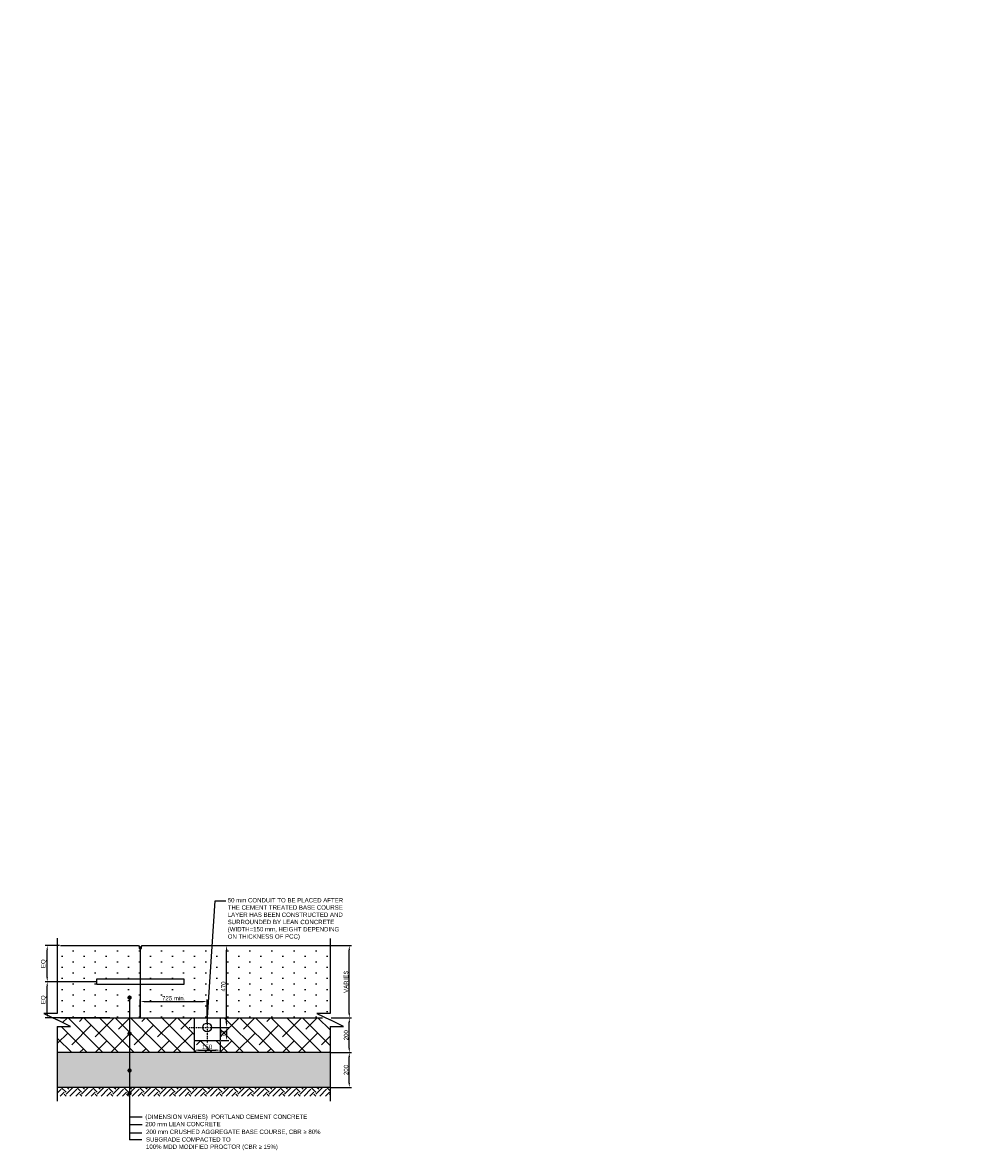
# Model space of a CAD drawing. Header units: metres. Extents: x -4024927 to 10167049, y -539908 to 13839353.
# Tile 85 of 211: x 1415246 to 1420673, y -164712 to -158211. Entities that reach past the tile are written whole.
import ezdxf

# ---------------------------------------------------------------- set-up
doc = ezdxf.new("R2010")
doc.units = ezdxf.units.M
for name, pattern in [('B-3-E-AF21$0$DASHDOT', [1, 0.5, -0.25, 0, -0.25]), ('CONTIUOUS', [0]), ('Dashdot', [10, 5, -2.5, 0, -2.5])]:
    doc.linetypes.add(name, pattern=pattern)
for name, color, linetype in [('B-3-E-AF09$0$e-anno-daro', 40, 'Continuous'), ('B-3-E-AF09$0$E-ANNO-T080', 2, 'Continuous'), ('B-ANNO-DIMN', 2, 'Continuous'), ('B-HATH-TYP4', 4, 'Continuous'), ('B-PLIN', 3, 'Continuous'), ('BD92020_ter_struct', 2, 'Continuous'), ('C-DETL-BREAKLINE', 1, 'Dashdot'), ('C-DETL-PAVC-NEWW', 3, 'Continuous'), ('C-DETL-PAVE-PCC-HATCH', 252, 'Continuous'), ('C-ROAD-SHAP-PATT-NEW', 7, 'Continuous'), ('D23030', 3, 'Continuous'), ('DIM', 1, 'Continuous'), ('EL-AGLI-EQUP-PAPI-N-RefEdit0', 1, 'CONTIUOUS'), ('V-PTOS-CL', 1, 'Continuous')]:
    doc.layers.add(name, color=color, linetype=linetype)
doc.styles.add('Arial', font='arial.ttf')
doc.styles.add('B-3-E-AF09$0$L100', font='arial.ttf')
doc.styles.get("Standard").update_dxf_attribs({"font": 'arial.ttf'})
doc.dimstyles.new('B-3-E-AF09$0$E-DETAIL', dxfattribs={"dimtxt": 200, "dimasz": 175, "dimexe": 0.18, "dimexo": 0.5, "dimgap": 50, "dimtad": 1, "dimdec": 0, "dimlfac": 0.1, "dimzin": 0, "dimdsep": 46, "dimtxsty": 'B-3-E-AF09$0$L100', "dimcen": 0, "dimadec": 0, "dimazin": 0, "dimtfac": 1, "dimtdec": 0, "dimtofl": 0, "dimtmove": 2, "dimatfit": 3, "dimfxl": 1, "dimtolj": 1, "dimtzin": 0, "dimarcsym": 0})
doc.dimstyles.new('ISO-25', dxfattribs={"dimscale": 10, "dimtxt": 2.5, "dimasz": 2.5, "dimexe": 1.25, "dimexo": 0.625, "dimtad": 1, "dimdec": 1, "dimtxsty": 'Standard', "dimcen": 2.5, "dimadec": 0, "dimazin": 0, "dimtfac": 1, "dimtdec": 1, "dimtmove": 0, "dimatfit": 3, "dimfxl": 1, "dimarcsym": 0})

# ---------------------------------------------------------------- blocks, each defined once
blk = doc.blocks.new('*D735')
at = {"layer": 'B-ANNO-DIMN', "color": 0, "lineweight": -2, "transparency": 16777216}
for p, q in [((1417020, -164132.9), (1417136.7, -164132.9)), ((1417124.2, -164307.9), (1417124.2, -164157.9)), ((1417020, -164332.9), (1417136.7, -164332.9))]:
    blk.add_line(p, q, dxfattribs=at)
at = {"layer": 'B-ANNO-DIMN', "color": 0, "transparency": 16777216}
for points in [[(1417120.1, -164157.9), (1417128.4, -164157.9), (1417124.2, -164132.9)], [(1417120.1, -164307.9), (1417128.4, -164307.9), (1417124.2, -164332.9)]]:
    blk.add_solid(points, dxfattribs=at)
at = {"layer": 'Defpoints', "color": 0, "transparency": 16777216}
for p in [(1417013.8, -164132.9), (1417124.2, -164132.9), (1417013.8, -164332.9)]:
    blk.add_point(p, dxfattribs=at)
at = {"layer": 'B-ANNO-DIMN', "color": 0, "transparency": 16777216, "insert": (1417105.5, -164232.9), "char_height": 25, "attachment_point": 5, "rotation": 90}
blk.add_mtext('200', dxfattribs=at)
blk = doc.blocks.new('*D736')
at = {"layer": 'B-ANNO-DIMN', "color": 0, "lineweight": -2, "transparency": 16777216}
for p, q in [((1417020, -163517.9), (1417136.7, -163517.9)), ((1417124.2, -163907.9), (1417124.2, -163542.9)), ((1417020, -163932.9), (1417136.7, -163932.9))]:
    blk.add_line(p, q, dxfattribs=at)
at = {"layer": 'B-ANNO-DIMN', "color": 0, "transparency": 16777216}
for points in [[(1417120.1, -163542.9), (1417128.4, -163542.9), (1417124.2, -163517.9)], [(1417120.1, -163907.9), (1417128.4, -163907.9), (1417124.2, -163932.9)]]:
    blk.add_solid(points, dxfattribs=at)
at = {"layer": 'Defpoints', "color": 0, "transparency": 16777216}
for p in [(1417013.8, -163517.9), (1417124.2, -163517.9), (1417013.8, -163932.9)]:
    blk.add_point(p, dxfattribs=at)
at = {"layer": 'B-ANNO-DIMN', "color": 0, "transparency": 16777216, "insert": (1417105.5, -163725.4), "char_height": 25, "attachment_point": 5, "rotation": 90}
blk.add_mtext('VARIES', dxfattribs=at)
blk = doc.blocks.new('*D737')
at = {"layer": 'B-ANNO-DIMN', "color": 0, "lineweight": -2, "transparency": 16777216}
for p, q in [((1417020, -163932.9), (1417136.7, -163932.9)), ((1417124.2, -164107.9), (1417124.2, -163957.9)), ((1417020, -164132.9), (1417136.7, -164132.9))]:
    blk.add_line(p, q, dxfattribs=at)
at = {"layer": 'B-ANNO-DIMN', "color": 0, "transparency": 16777216}
for points in [[(1417120.1, -163957.9), (1417128.4, -163957.9), (1417124.2, -163932.9)], [(1417120.1, -164107.9), (1417128.4, -164107.9), (1417124.2, -164132.9)]]:
    blk.add_solid(points, dxfattribs=at)
at = {"layer": 'Defpoints', "color": 0, "transparency": 16777216}
for p in [(1417013.8, -163932.9), (1417124.2, -163932.9), (1417013.8, -164132.9)]:
    blk.add_point(p, dxfattribs=at)
at = {"layer": 'B-ANNO-DIMN', "color": 0, "transparency": 16777216, "insert": (1417105.5, -164032.9), "char_height": 25, "attachment_point": 5, "rotation": 90}
blk.add_mtext('200', dxfattribs=at)
blk = doc.blocks.new('*D759')
at = {"layer": 'B-ANNO-DIMN', "color": 0, "lineweight": -2, "transparency": 16777216}
for p, q in [((1416231.3, -164069.1), (1416231.3, -164131.1)), ((1416381.3, -164069.1), (1416381.3, -164131.1)), ((1416256.3, -164118.6), (1416356.3, -164118.6))]:
    blk.add_line(p, q, dxfattribs=at)
at = {"layer": 'B-ANNO-DIMN', "color": 0, "transparency": 16777216}
for points in [[(1416256.3, -164114.5), (1416256.3, -164122.8), (1416231.3, -164118.6)], [(1416356.3, -164114.5), (1416356.3, -164122.8), (1416381.3, -164118.6)]]:
    blk.add_solid(points, dxfattribs=at)
at = {"layer": 'Defpoints', "color": 0, "transparency": 16777216}
for p in [(1416231.3, -164062.9), (1416381.3, -164062.8), (1416381.3, -164118.6)]:
    blk.add_point(p, dxfattribs=at)
at = {"layer": 'B-ANNO-DIMN', "color": 0, "transparency": 16777216, "insert": (1416306.3, -164099.9), "char_height": 25, "attachment_point": 5, "rotation": 0.00114}
blk.add_mtext('150', dxfattribs=at)
blk = doc.blocks.new('*D760')
at = {"layer": 'B-ANNO-DIMN', "color": 0, "lineweight": -2, "transparency": 16777216}
for p, q in [((1415666.1, -163725.4), (1415374.6, -163725.4)), ((1415387.1, -163907.9), (1415387.1, -163750.4)), ((1415457.1, -163932.9), (1415374.6, -163932.9))]:
    blk.add_line(p, q, dxfattribs=at)
at = {"layer": 'B-ANNO-DIMN', "color": 0, "transparency": 16777216}
for points in [[(1415383, -163750.4), (1415391.3, -163750.4), (1415387.1, -163725.4)], [(1415383, -163907.9), (1415391.3, -163907.9), (1415387.1, -163932.9)]]:
    blk.add_solid(points, dxfattribs=at)
at = {"layer": 'Defpoints', "color": 0, "transparency": 16777216}
for p in [(1415387.1, -163725.4), (1415672.4, -163725.4), (1415463.4, -163932.9)]:
    blk.add_point(p, dxfattribs=at)
at = {"layer": 'B-ANNO-DIMN', "color": 0, "transparency": 16777216, "insert": (1415367.2, -163829.1), "char_height": 25, "attachment_point": 5, "rotation": 90}
blk.add_mtext('EQ', dxfattribs=at)
blk = doc.blocks.new('*D729')
at = {"layer": 'B-ANNO-DIMN', "color": 0, "lineweight": -2, "transparency": 16777216}
for p, q in [((1415457.1, -163517.9), (1415374.6, -163517.9)), ((1415387.1, -163700.4), (1415387.1, -163542.9)), ((1415666.1, -163725.4), (1415374.6, -163725.4))]:
    blk.add_line(p, q, dxfattribs=at)
at = {"layer": 'B-ANNO-DIMN', "color": 0, "transparency": 16777216}
for points in [[(1415383, -163542.9), (1415391.3, -163542.9), (1415387.1, -163517.9)], [(1415383, -163700.4), (1415391.3, -163700.4), (1415387.1, -163725.4)]]:
    blk.add_solid(points, dxfattribs=at)
at = {"layer": 'Defpoints', "color": 0, "transparency": 16777216}
for p in [(1415387.1, -163517.9), (1415463.4, -163517.9), (1415672.4, -163725.4)]:
    blk.add_point(p, dxfattribs=at)
at = {"layer": 'B-ANNO-DIMN', "color": 0, "transparency": 16777216, "insert": (1415367.2, -163621.6), "char_height": 25, "attachment_point": 5, "rotation": 90}
blk.add_mtext('EQ', dxfattribs=at)
blk = doc.blocks.new('*D730')
at = {"layer": 'B-ANNO-DIMN', "color": 0, "lineweight": -2, "transparency": 16777216}
for p, q in [((1415922.4, -163926.6), (1415922.4, -163826.8)), ((1416306.3, -163926.6), (1416306.3, -163826.8)), ((1415947.4, -163839.3), (1416281.3, -163839.3))]:
    blk.add_line(p, q, dxfattribs=at)
at = {"layer": 'B-ANNO-DIMN', "color": 0, "transparency": 16777216}
for points in [[(1415947.4, -163835.1), (1415947.4, -163843.5), (1415922.4, -163839.3)], [(1416281.3, -163835.1), (1416281.3, -163843.5), (1416306.3, -163839.3)]]:
    blk.add_solid(points, dxfattribs=at)
at = {"layer": 'Defpoints', "color": 0, "transparency": 16777216}
for p in [(1416306.3, -163839.3), (1415922.4, -163932.9), (1416306.3, -163932.9)]:
    blk.add_point(p, dxfattribs=at)
at = {"layer": 'B-ANNO-DIMN', "color": 0, "transparency": 16777216, "insert": (1416114.3, -163820.6), "char_height": 25, "attachment_point": 5}
blk.add_mtext('725 min.', dxfattribs=at)
blk = doc.blocks.new('*D751')
at = {"layer": 'B-ANNO-DIMN', "color": 0, "lineweight": -2, "transparency": 16777216}
for p, q in [((1416345.4, -163517.9), (1416431.2, -163517.9)), ((1416418.7, -163962.9), (1416418.7, -163542.9)), ((1416337.6, -163987.9), (1416431.2, -163987.9))]:
    blk.add_line(p, q, dxfattribs=at)
at = {"layer": 'B-ANNO-DIMN', "color": 0, "transparency": 16777216}
for points in [[(1416414.5, -163542.9), (1416422.8, -163542.9), (1416418.7, -163517.9)], [(1416414.5, -163962.9), (1416422.8, -163962.9), (1416418.7, -163987.9)]]:
    blk.add_solid(points, dxfattribs=at)
at = {"layer": 'Defpoints', "color": 0, "transparency": 16777216}
for p in [(1416339.1, -163517.9), (1416418.7, -163517.9), (1416331.3, -163987.9)]:
    blk.add_point(p, dxfattribs=at)
at = {"layer": 'B-ANNO-DIMN', "color": 0, "transparency": 16777216, "insert": (1416399.9, -163752.9), "char_height": 25, "attachment_point": 5, "rotation": 90}
blk.add_mtext('470', dxfattribs=at)
blk = doc.blocks.new('*D773')
at = {"layer": 'B-ANNO-DIMN', "color": 0, "lineweight": -2, "ltscale": 0.5, "transparency": 16777216}
for p, q in [((1416337.6, -163987.9), (1416431.2, -163987.9)), ((1416418.7, -164012.9), (1416418.7, -164037.9)), ((1416387.6, -164062.9), (1416431.2, -164062.9))]:
    blk.add_line(p, q, dxfattribs=at)
at = {"layer": 'B-ANNO-DIMN', "color": 0, "ltscale": 0.5, "transparency": 16777216}
for points in [[(1416414.5, -164012.9), (1416422.8, -164012.9), (1416418.7, -163987.9)], [(1416414.5, -164037.9), (1416422.8, -164037.9), (1416418.7, -164062.9)]]:
    blk.add_solid(points, dxfattribs=at)
at = {"layer": 'Defpoints', "color": 0, "ltscale": 0.5, "transparency": 16777216}
for p in [(1416331.3, -163987.9), (1416381.3, -164062.9), (1416418.7, -164062.9)]:
    blk.add_point(p, dxfattribs=at)
at = {"layer": 'B-ANNO-DIMN', "color": 0, "ltscale": 0.5, "transparency": 16777216, "insert": (1416399.9, -164025.4), "char_height": 25, "attachment_point": 5, "rotation": 90}
blk.add_mtext('75', dxfattribs=at)

msp = doc.modelspace()

# ---------------------------------------------------------------- hatches: boundary and pattern name
at = {"layer": 'B-HATH-TYP4'}
h = msp.add_hatch(dxfattribs=at)
h.set_pattern_fill('EARTH', color=252, scale=10, angle=45, style=0)
h.set_pattern_definition([(45, (1329408.066, -89150.56), (0, 89.80256), [63.5, -63.5]), (45, (1329391.23, -89133.724), (0, 89.80256), [63.5, -63.5]), (45, (1329374.39, -89116.886), (0, 89.80256), [63.5, -63.5]), (135, (1329374.39, -89105.66), (-89.80256, 0), [63.5, -63.5]), (135, (1329391.23, -89088.82), (-89.80256, 0), [63.5, -63.5]), (135, (1329408.066, -89071.985), (-89.80256, 0), [63.5, -63.5])])
h.paths.add_polyline_path([(1417013.8, -164332.88), (1415444.73, -164332.88), (1415444.73, -164382.88), (1417013.8, -164382.88)])
at = {"layer": 'C-DETL-PAVC-NEWW'}
msp.add_hatch(color=1, dxfattribs=at).paths.add_polyline_path([(1415928.35, -163521.86), (1415916.35, -163521.86), (1415916.35, -163533.86), (1415928.35, -163533.86)])
at = {"layer": 'C-DETL-PAVE-PCC-HATCH'}
h = msp.add_hatch(dxfattribs=at)
h.set_pattern_fill('DOTS', color=256, scale=40, angle=90, style=0)
h.set_pattern_definition([(90, (1836858.785, 3645024.246), (-63.5, 31.75), [0, -63.5])])
edge = h.paths.add_edge_path()
edge.add_line((1415922.35, -163709.36), (1415922.29, -163709.36))
edge.add_line((1415922.29, -163709.36), (1415917.44, -163649.88))
edge.add_line((1415917.44, -163649.88), (1415919.65, -163626.53))
edge.add_arc((1415920.89, -163554.86), 71.67, 180, 269.006681, ccw=False)
edge.add_arc((1415920.89, -163554.86), 71.67, 148.920803, 180, ccw=False)
edge.add_line((1415859.5, -163517.86), (1415463.38, -163517.86))
edge.add_line((1415463.38, -163517.86), (1415463.38, -163932.86))
edge.add_line((1415463.38, -163932.86), (1415922.35, -163932.86))
edge.add_line((1415922.35, -163932.86), (1415919.61, -163876.15))
edge.add_line((1415919.61, -163876.15), (1415926.29, -163857.86))
edge.add_line((1415926.29, -163857.86), (1415917.74, -163836.18))
edge.add_line((1415917.74, -163836.18), (1415924.54, -163829.2))
edge.add_line((1415924.54, -163829.2), (1415918.94, -163811.86))
edge.add_line((1415918.94, -163811.86), (1415930.57, -163748.88))
edge.add_line((1415930.57, -163748.88), (1415924.81, -163741.36))
edge.add_line((1415924.81, -163741.36), (1415672.35, -163741.36))
edge.add_line((1415672.35, -163741.36), (1415672.35, -163709.36))
edge.add_line((1415672.35, -163709.36), (1415922.35, -163709.36))
edge = h.paths.add_edge_path()
edge.add_arc((1415920.89, -163554.86), 71.67, 0, 31.079197, ccw=False)
edge.add_arc((1415920.89, -163554.86), 71.67, -90.993319, 0, ccw=False)
edge.add_line((1415919.65, -163626.53), (1415917.44, -163649.88))
edge.add_line((1415917.44, -163649.88), (1415922.29, -163709.36))
edge.add_line((1415922.29, -163709.36), (1415922.35, -163709.36))
edge.add_line((1415922.35, -163709.36), (1416172.35, -163709.36))
edge.add_line((1416172.35, -163709.36), (1416172.35, -163741.36))
edge.add_line((1416172.35, -163741.36), (1415924.81, -163741.36))
edge.add_line((1415924.81, -163741.36), (1415930.57, -163748.88))
edge.add_line((1415930.57, -163748.88), (1415918.94, -163811.86))
edge.add_line((1415918.94, -163811.86), (1415924.54, -163829.2))
edge.add_line((1415924.54, -163829.2), (1415917.74, -163836.18))
edge.add_line((1415917.74, -163836.18), (1415926.29, -163857.86))
edge.add_line((1415926.29, -163857.86), (1415919.61, -163876.15))
edge.add_line((1415919.61, -163876.15), (1415922.35, -163932.86))
edge.add_line((1415922.35, -163932.86), (1417013.8, -163932.86))
edge.add_line((1417013.8, -163932.86), (1417013.8, -163517.86))
edge.add_line((1417013.8, -163517.86), (1415982.27, -163517.86))
edge = h.paths.add_edge_path(flags=17)
edge.add_arc((1415920.89, -163554.86), 71.67, 0, 31.079197)
edge.add_line((1415982.27, -163517.86), (1415932.35, -163517.86))
edge.add_line((1415932.35, -163517.86), (1415928.35, -163521.86))
edge.add_line((1415928.35, -163521.86), (1415928.35, -163533.86))
edge.add_line((1415928.35, -163533.86), (1415925.35, -163533.86))
edge.add_line((1415925.35, -163533.86), (1415925.35, -163597.86))
edge.add_line((1415925.35, -163597.86), (1415922.35, -163597.86))
edge.add_line((1415922.35, -163597.86), (1415919.65, -163626.53))
edge.add_arc((1415920.89, -163554.86), 71.67, 269.006681, 360)
edge = h.paths.add_edge_path()
edge.add_line((1415919.35, -163533.86), (1415916.35, -163533.86))
edge.add_line((1415916.35, -163533.86), (1415916.35, -163521.86))
edge.add_line((1415916.35, -163521.86), (1415912.35, -163517.86))
edge.add_line((1415912.35, -163517.86), (1415859.5, -163517.86))
edge.add_arc((1415920.89, -163554.86), 71.67, 148.920803, 180)
edge.add_arc((1415920.89, -163554.86), 71.67, 180, 269.006681)
edge.add_line((1415919.65, -163626.53), (1415922.35, -163597.86))
edge.add_line((1415922.35, -163597.86), (1415919.35, -163597.86))
edge.add_line((1415919.35, -163597.86), (1415919.35, -163533.86))
at = {"layer": 'C-ROAD-SHAP-PATT-NEW', "linetype": 'Continuous', "lineweight": -3}
h = msp.add_hatch(dxfattribs=at)
h.set_pattern_fill('ANSI38', color=252, scale=20, angle=90, style=0)
h.set_pattern_definition([(135, (1836858.785, 3145024.246), (-44.9012806, -44.9012806), []), (225, (1836858.785, 3145024.246), (-44.9012806, -134.7038418), [158.75, -95.25])])
h.paths.add_polyline_path([(1415446.52, -163946.17), (1415521.61, -163983.23), (1415446.52, -163983.23), (1415446.52, -164132.88), (1416883.98, -164132.87), (1417013.8, -164132.85), (1417013.8, -163967.52), (1416969.52, -163932.86), (1416874.68, -163932.88), (1416381.32, -163932.88), (1416381.32, -164062.85), (1416231.32, -164062.85), (1416231.32, -163932.88), (1415446.52, -163932.88)])
h = msp.add_hatch(dxfattribs=at)
h.set_pattern_fill('GRAVEL', color=252, scale=4, style=0)
h.set_pattern_definition([(228.0127875, (1836581.05, 3145142.698), (-812.800000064, -914.399999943), [13.6688576, -1353.2193456]), (184.969741, (1836571.906, 3145132.538), (1219.1999995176, 101.600005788), [23.4561888, -2322.1619557]), (132.5104471, (1836548.538, 3145130.506), (1016.000000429, -1117.59999961), [16.5392608, -1637.3889118]), (267.273689, (1836508.914, 3145105.106), (101.600000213, 2031.999999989), [21.3601808, -2114.657497]), (292.83365418, (1836507.898, 3145083.77), (-508.0000000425, 1219.199999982), [20.945348, -2073.5923098]), (357.273689, (1836516.026, 3145064.466), (-2031.999999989, 101.600000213), [21.3601808, -2114.657497]), (37.69424047, (1836537.362, 3145063.45), (-1320.7999999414, -1016.000000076), [28.2477464, -2796.5246126]), (72.25532837, (1836559.714, 3145080.722), (711.200000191, 2235.199999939), [26.6687808, -2640.210264]), (121.42956562, (1836567.842, 3145106.122), (-812.800000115, 1320.799999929), [21.43252, -2121.821828]), (175.2363583, (1836556.666, 3145124.41), (1117.599999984, -101.600000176), [24.4685312, -1198.957478]), (222.3974378, (1836532.282, 3145126.442), (-1219.199999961, -1117.6000000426), [31.6431168, -3132.6709005]), (138.81407483, (1836609.498, 3145104.09), (-711.199999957, 609.60000005), [10.8001816, -1069.222633]), (171.4692344, (1836601.37, 3145111.202), (1320.8000000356, -203.1999997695), [20.5472792, -2034.18556]), (225, (1836581.05, 3145114.25), (-1e-14, -101.6), [14.3683736, -129.3157243]), (203.1985905, (1836573.938, 3145126.442), (508.000000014, 203.199999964), [7.7376528, -766.0248948]), (291.8014095, (1836566.826, 3145123.394), (-101.60000002, 304.79999999), [10.9426248, -536.1901196]), (30.96375653, (1836570.89, 3145113.234), (304.80000001, 203.19999999), [17.7727864, -574.651926]), (161.5650512, (1836586.13, 3145122.378), (203.2, -101.6), [12.8514856, -308.4359247]), (16.38954033, (1836507.898, 3145123.394), (1016, 304.8), [18.00352, -1782.353067]), (70.34617594, (1836525.17, 3145128.474), (-406.400000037, -1117.599999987), [15.1039576, -1495.288627]), (293.1985905, (1836586.13, 3145142.698), (-203.199999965, 508.000000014), [15.475204, -758.2873436]), (343.61045967, (1836592.226, 3145128.474), (-1016.000000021, 304.799999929), [18.00352, -1782.353067]), (339.4439548, (1836507.898, 3145060.402), (-508, 203.2), [17.361408, -850.7093725]), (294.7751406, (1836524.154, 3145054.306), (-508.000000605, 1117.599999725), [14.5468848, -1440.1437352]), (66.8014095, (1836587.146, 3145041.098), (203.19999997, 508.000000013), [15.475204, -758.2873436]), (17.35402464, (1836593.242, 3145055.322), (-1320.799999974, -406.400000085), [17.0313096, -1686.0950392]), (69.4439548, (1836537.362, 3145041.098), (-203.200000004, -508), [8.680704, -859.3900765]), (101.3099325, (1836581.05, 3145041.098), (-101.6, 406.4), [5.180584, -512.8797986]), (165.9637565, (1836580.034, 3145046.178), (304.8, -101.6), [20.945348, -397.9621836]), (186.00900596, (1836559.714, 3145051.258), (1015.999999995, 101.600000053), [19.41068, -1921.6545945]), (303.6900675, (1836570.89, 3145104.09), (-101.60000001, 203.2), [14.6529552, -351.6710544]), (353.15722659, (1836579.018, 3145091.898), (1727.2000000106, -203.1999999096), [25.5822704, -2532.6403626]), (60.9453959, (1836604.418, 3145088.85), (-406.40000001, -711.199999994), [10.4603296, -1035.5756927]), (90, (1836609.5, 3145097.99), (-101.6, 101.6), [6.096, -95.504]), (120.25643716, (1836557.682, 3145054.306), (406.39999995, -711.200000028), [14.1146784, -1397.357631]), (48.0127875, (1836550.57, 3145066.498), (812.800000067, 914.39999994), [27.3377152, -1339.550488]), (0, (1836568.86, 3145086.82), (101.6, 101.6), [26.416, -75.184]), (325.3048465, (1836595.274, 3145086.818), (1016.000000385, -711.19999945), [16.0643824, -1590.372669]), (254.0546041, (1836608.482, 3145077.674), (-101.59999999, -406.4), [14.7931632, -724.8660016]), (207.64597536, (1836604.418, 3145063.45), (-1930.400000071, -1015.999999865), [24.085804, -2384.498577]), (175.42607874, (1836583.082, 3145052.274), (-1320.8, 101.6), [25.4811784, -2522.6338582])])
h.paths.add_polyline_path([(1415446.52, -164132.88), (1415446.52, -164332.88), (1417013.8, -164332.88), (1417013.8, -164132.88)])

# ---------------------------------------------------------------- linework, layer by layer
at = {"layer": 'B-ANNO-DIMN', "color": 2}
msp.add_line((1415860.72, -163818.5), (1415860.13, -164634.12), dxfattribs=at)
for points in [[(1415854.49, -163816.57, 12.44, 12.44, 1), (1415866.94, -163816.58, 12.44, 12.44, 1)], [(1415854.49, -164023.68, 12.44, 12.44, 1), (1415866.94, -164023.69, 12.44, 12.44, 1)], [(1415854.4, -164235.68, 12.44, 12.44, 1), (1415866.84, -164235.68, 12.44, 12.44, 1)], [(1415854.4, -164366.29, 12.44, 12.44, 1), (1415866.84, -164366.3, 12.44, 12.44, 1)]]:
    msp.add_lwpolyline(points, format="xyseb", close=True, dxfattribs=at)
at = {"layer": 'B-PLIN', "color": 3}
for p, q in [((1415463.38, -163517.86), (1415912.35, -163517.86)), ((1415463.38, -163932.86), (1416381.32, -163932.86)), ((1417013.8, -164132.88), (1415446.52, -164132.88))]:
    msp.add_line(p, q, dxfattribs=at)
for points in [[(1415746.52, -163932.88), (1415419.59, -163932.88)], [(1415746.52, -163932.88), (1415746.52, -163932.88), (1416969.51, -163932.85)], [(1417013.8, -164332.88), (1415444.73, -164332.88)]]:
    msp.add_lwpolyline(points, dxfattribs=at)
at = {"layer": 'BD92020_ter_struct', "color": 3}
msp.add_lwpolyline([(1415672.35, -163709.36), (1416172.35, -163709.36), (1416172.35, -163741.36), (1415672.35, -163741.36)], close=True, dxfattribs=at)
at = {"layer": 'C-DETL-BREAKLINE', "color": 3, "linetype": 'ByBlock', "ltscale": 0.5}
for points in [[(1415444.73, -163474.05), (1415444.73, -163907.34)], [(1417013.8, -163475.84), (1417013.8, -163907.34)], [(1415444.73, -163907.34), (1415367.86, -163907.34), (1415444.73, -163945.29)], [(1415444.73, -163983.23), (1415521.61, -163983.23), (1415444.73, -163945.29)], [(1417013.8, -163907.34), (1416936.92, -163907.34), (1417013.8, -163945.29)], [(1417013.8, -163983.23), (1417090.67, -163983.23), (1417013.8, -163945.29)], [(1415444.73, -163983.23), (1415444.73, -164412.41)], [(1417013.8, -163983.23), (1417013.8, -164412.41)]]:
    msp.add_lwpolyline(points, dxfattribs=at)
at = {"layer": 'C-DETL-PAVC-NEWW'}
for p, q in [((1415922.35, -163533.86), (1415922.35, -163932.86)), ((1415932.35, -163517.86), (1417013.8, -163517.86))]:
    msp.add_line(p, q, dxfattribs=at)
at = {"layer": 'C-DETL-PAVC-NEWW', "elevation": 55.93}
msp.add_lwpolyline([(1415912.35, -163517.86), (1415916.35, -163521.86), (1415916.35, -163533.86), (1415928.35, -163533.86), (1415928.35, -163521.86), (1415932.35, -163517.86)], dxfattribs=at)
at = {"layer": 'D23030'}
msp.add_line((1415916.35, -163531.86), (1415928.35, -163531.86), dxfattribs=at)
at = {"layer": 'DIM', "color": 2}
for p, q in [((1415932.15, -164547.59), (1415860.15, -164547.54)), ((1415933.42, -164503.38), (1415861.42, -164503.33)), ((1415932.08, -164595.64), (1415860.08, -164595.59)), ((1415931.54, -164634.17), (1415860.03, -164634.12))]:
    msp.add_line(p, q, dxfattribs=at)
at = {"layer": 'EL-AGLI-EQUP-PAPI-N-RefEdit0'}
msp.add_arc((3071061.1, 6743365.78), 7095987.63, 260.537675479, 260.537675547, dxfattribs=at)
at = {"layer": 'V-PTOS-CL', "color": 1, "ltscale": 0.5}
for p, q in [((1416231.32, -163932.87), (1416381.32, -163932.86)), ((1416231.32, -163932.87), (1416231.32, -164062.85)), ((1416381.32, -163932.86), (1416381.32, -164062.85))]:
    msp.add_line(p, q, dxfattribs=at)
at = {"layer": 'V-PTOS-CL', "linetype": 'B-3-E-AF21$0$DASHDOT', "ltscale": 10}
msp.add_line((1416306.32, -163907.25), (1416306.32, -164079.41), dxfattribs=at)
msp.add_lwpolyline([(1416202.8, -163987.85), (1416410.44, -163987.85)], dxfattribs=at)
at = {"layer": 'V-PTOS-CL', "color": 1, "ltscale": 0.5}
msp.add_lwpolyline([(1416231.32, -164062.85), (1416381.32, -164062.85)], dxfattribs=at)
msp.add_circle((1416306.33, -163987.85), 25, dxfattribs=at)

# ---------------------------------------------------------------- texts
at = {"layer": 'B-3-E-AF09$0$E-ANNO-T080', "color": 2, "linetype": 'Continuous', "char_height": 25, "attachment_point": 1, "style": 'Arial'}
for s, insert, width in [('50 mm CONDUIT TO BE PLACED AFTER  THE CEMENT TREATED BASE COURSE  LAYER HAS BEEN CONSTRUCTED AND SURROUNDED BY LEAN CONCRETE (WIDTH=150 mm, HEIGHT DEPENDING ON THICKNESS OF PCC)', (1416425.18, -163244.26), 689.092), ('200 mm LEAN CONCRETE', (1415951.26, -164531.34), 1159.7211), ('{\\fArial|b0|i0|c0|p34;(DIMENSION VARIES)  PORTLAND CEMENT CONCRETE}', (1415951.26, -164488.76), 1159.7211), ('200 mm CRUSHED AGGREGATE BASE COURSE, CBR ≥ 80%', (1415955.74, -164575.72), 1159.7211), ('SUBGRADE COMPACTED TO\\P100% MDD MODIFIED PROCTOR (CBR {\\fArial|b0|i0|c0|p34;≥} 15%)', (1415955.07, -164619.7), 1159.7211)]:
    msp.add_mtext(s, dxfattribs=dict(at, insert=insert, width=width))

# ---------------------------------------------------------------- dimensions: what is measured, and where the dimension line sits
at = {"layer": 'B-ANNO-DIMN', "color": 2}
for base, p1, p2, text, picture, middle in [((1415387.14, -163517.86), (1415672.35, -163725.36), (1415463.38, -163517.86), 'EQ', '*D729', (1415367.2, -163621.61)), ((1416418.67, -163517.86), (1416331.33, -163987.85), (1416339.11, -163517.86), '470', '*D751', (1416399.92, -163752.86)), ((1417124.24, -163517.85), (1417013.8, -163932.85), (1417013.8, -163517.85), 'VARIES', '*D736', (1417105.49, -163725.35)), ((1415387.14, -163725.36), (1415463.38, -163932.86), (1415672.35, -163725.36), 'EQ', '*D760', (1415367.2, -163829.11))]:
    dim = msp.add_linear_dim(base=base, p1=p1, p2=p2, angle=90, text=text, dimstyle='ISO-25', override={"dimscale": 10}, dxfattribs=at)
    dim.commit()
    dim.dimension.update_dxf_attribs({"geometry": picture, "text_midpoint": middle})
dim = msp.add_aligned_dim(p1=(1415922.35, -163932.86), p2=(1416306.32, -163932.86), distance=93.56, text='725 min.', dimstyle='ISO-25', override={"dimscale": 10}, dxfattribs=at)
dim.commit()
dim.dimension.update_dxf_attribs({"geometry": '*D730', "text_midpoint": (1416114.34, -163820.56)})
for base, p1, p2, picture, middle in [((1417124.24, -163932.85), (1417013.8, -164132.85), (1417013.8, -163932.85), '*D737', (1417105.49, -164032.85)), ((1417124.24, -164132.85), (1417013.8, -164332.85), (1417013.8, -164132.85), '*D735', (1417105.49, -164232.85))]:
    dim = msp.add_linear_dim(base=base, p1=p1, p2=p2, angle=90, dimstyle='ISO-25', override={"dimscale": 10}, dxfattribs=at)
    dim.commit()
    dim.dimension.update_dxf_attribs({"geometry": picture, "text_midpoint": middle})
at = {"layer": 'B-ANNO-DIMN', "color": 2, "ltscale": 0.5}
dim = msp.add_linear_dim(base=(1416418.67, -164062.85), p1=(1416331.33, -163987.85), p2=(1416381.32, -164062.85), angle=90, dimstyle='ISO-25', override={"dimscale": 10, "dimtmove": 1}, dxfattribs=at)
dim.commit()
dim.dimension.update_dxf_attribs({"geometry": '*D773', "text_midpoint": (1416399.92, -164025.35)})
at = {"layer": 'B-ANNO-DIMN', "color": 2}
dim = msp.add_aligned_dim(p1=(1416231.32, -164062.85), p2=(1416381.32, -164062.85), distance=-55.77, dimstyle='ISO-25', override={"dimscale": 10}, dxfattribs=at)
dim.commit()
dim.dimension.update_dxf_attribs({"geometry": '*D759', "text_midpoint": (1416306.33, -164099.87)})

# ---------------------------------------------------------------- leaders
at = {"layer": 'B-3-E-AF09$0$e-anno-daro', "color": 2, "linetype": 'Continuous'}
msp.add_leader([(1416306.32, -163959.94, 132.19), (1416353.12, -163259.36, 132.19), (1416414.08, -163259.74, 132.19)], dimstyle='B-3-E-AF09$0$E-DETAIL', override={"dimscale": 10, "dimasz": 2.5}, dxfattribs=at)

doc.saveas('drawing.dxf')
